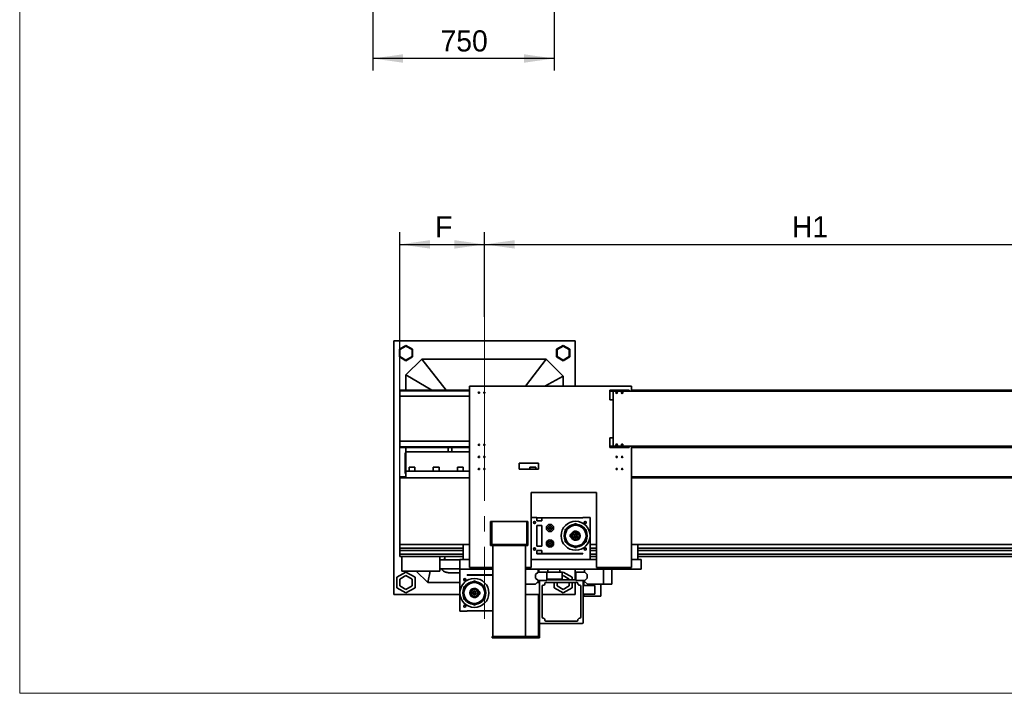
# Model space of a CAD drawing. Header units: millimetres. Extents: x 21 to 401, y 28 to 281.
# Tile 1 of 13: x 21 to 102, y 28 to 84. Entities that reach past the tile are written whole.
import ezdxf

# ---------------------------------------------------------------- set-up
doc = ezdxf.new("R2010")
doc.units = ezdxf.units.MM
doc.linetypes.add('SLD-Durchgehend', pattern=[0])
doc.linetypes.add('SLD-Punktstrich', pattern=[19.05, 15.24, -1.27, 1.27, -1.27])
doc.layers.add('KOPF', color=7, linetype='SLD-Durchgehend')
doc.styles.add('SLDTEXTSTYLE2', font='GIL_____.TTF')
doc.dimstyles.new('SLDDIMSTYLE0', dxfattribs={"dimtxt": 1.75, "dimasz": 2.5, "dimexe": 0, "dimexo": 0.0625, "dimgap": 0.4375, "dimtad": 1, "dimlfac": 50, "dimrnd": 1e-09, "dimzin": 12, "dimdsep": 46, "dimtxsty": 'SLDTEXTSTYLE2', "dimsah": 1, "dimcen": 0.09, "dimadec": 0, "dimazin": 3, "dimtfac": 1, "dimtofl": 0, "dimtmove": 0, "dimatfit": 3, "dimfxl": 1, "dimfrac": 2, "dimtolj": 1, "dimtzin": 12, "dimarcsym": 0})

# ---------------------------------------------------------------- blocks, each defined once
blk = doc.blocks.new('_D_9')
at = {"layer": 'KOPF'}
for p, q in [((49.961, 94.798), (49.961, 79.898)), ((64.961, 94.798), (64.961, 79.898)), ((64.961, 80.898), (49.961, 80.898))]:
    blk.add_line(p, q, dxfattribs=at)
for points in [[(49.961, 80.898), (52.461, 80.548), (52.461, 81.248)], [(64.961, 80.898), (62.461, 81.248), (62.461, 80.548)]]:
    blk.add_solid(points, dxfattribs=at)
at = {"layer": 'KOPF', "insert": (55.562, 83.231), "char_height": 1.75, "attachment_point": 1, "style": 'SLDTEXTSTYLE2'}
blk.add_mtext('750', dxfattribs=at)
blk = doc.blocks.new('_D_12')
at = {"layer": 'KOPF'}
for p, q in [((52.201, 46.244), (52.201, 66.504)), ((59.201, 59.504), (59.201, 66.504)), ((52.201, 65.504), (59.201, 65.504))]:
    blk.add_line(p, q, dxfattribs=at)
for points in [[(52.201, 65.504), (54.701, 65.154), (54.701, 65.854)], [(59.201, 65.504), (56.701, 65.854), (56.701, 65.154)]]:
    blk.add_solid(points, dxfattribs=at)
at = {"layer": 'KOPF', "insert": (55.107, 67.837), "char_height": 1.75, "attachment_point": 1, "style": 'SLDTEXTSTYLE2'}
blk.add_mtext('F', dxfattribs=at)
blk = doc.blocks.new('_D_13')
at = {"layer": 'KOPF'}
for p, q in [((59.201, 59.504), (59.201, 66.504)), ((113.201, 59.504), (113.201, 66.504)), ((59.201, 65.504), (113.201, 65.504))]:
    blk.add_line(p, q, dxfattribs=at)
for points in [[(59.201, 65.504), (61.701, 65.154), (61.701, 65.854)], [(113.201, 65.504), (110.701, 65.854), (110.701, 65.154)]]:
    blk.add_solid(points, dxfattribs=at)
at = {"layer": 'KOPF', "insert": (84.644, 67.837), "char_height": 1.75, "attachment_point": 1, "style": 'SLDTEXTSTYLE2'}
blk.add_mtext('H1', dxfattribs=at)

msp = doc.modelspace()

# ---------------------------------------------------------------- linework, layer by layer
at = {"color": 7, "linetype": 'SLD-Durchgehend', "lineweight": 35}
for p, q in [((51.70114, 36.50415), (51.70114, 57.50415)), ((51.70114, 57.50415), (66.70114, 57.50415)), ((52.70114, 57.13923), (52.15114, 56.82169)), ((52.70114, 57.0815), (52.20114, 56.79282)), ((53.25114, 56.82169), (52.70114, 57.13923)), ((53.20114, 56.79282), (52.70114, 57.0815)), ((65.70114, 57.13923), (65.15114, 56.82169)), ((65.70114, 57.0815), (65.20114, 56.79282)), ((66.25114, 56.82169), (65.70114, 57.13923)), ((66.20114, 56.79282), (65.70114, 57.0815)), ((66.70114, 57.50415), (66.70114, 53.75815)), ((52.15114, 56.82169), (52.15114, 56.1866)), ((52.20114, 56.79282), (52.20114, 56.21547)), ((53.20114, 56.21547), (53.20114, 56.79282)), ((53.25114, 56.1866), (53.25114, 56.82169)), ((65.15114, 56.82169), (65.15114, 56.1866)), ((65.20114, 56.79282), (65.20114, 56.21547)), ((66.20114, 56.21547), (66.20114, 56.79282)), ((66.25114, 56.1866), (66.25114, 56.82169)), ((52.15114, 56.1866), (52.70114, 55.86906)), ((52.20114, 56.21547), (52.70114, 55.92679)), ((52.70114, 55.92679), (53.20114, 56.21547)), ((52.70114, 55.86906), (53.25114, 56.1866)), ((54.00114, 56.00415), (52.70114, 54.70415)), ((56.02437, 53.44415), (54.00114, 56.00415)), ((64.30114, 56.00415), (54.00114, 56.00415)), ((62.59853, 53.75815), (64.30114, 56.00415)), ((65.70114, 54.60414), (64.30114, 56.00415)), ((65.15114, 56.1866), (65.70114, 55.86906)), ((65.20114, 56.21547), (65.70114, 55.92679)), ((65.70114, 55.92679), (66.20114, 56.21547)), ((65.70114, 55.86906), (66.25114, 56.1866)), ((54.85236, 53.44415), (52.70114, 54.70415)), ((52.70114, 54.70415), (52.70114, 53.44415)), ((64.18268, 53.75815), (65.70114, 54.60414)), ((65.70114, 53.75815), (65.70114, 54.60414)), ((52.20114, 53.44415), (52.20114, 53.38415)), ((57.96114, 53.44415), (52.20114, 53.44415)), ((57.96114, 53.38415), (52.20114, 53.38415)), ((52.20114, 52.92415), (52.20114, 53.38415)), ((57.96114, 38.75815), (57.96114, 53.75815)), ((57.96114, 53.75815), (71.36114, 53.75815)), ((69.56114, 53.34415), (69.56114, 53.44415)), ((71.16114, 53.44415), (69.56114, 53.44415)), ((71.16114, 53.34415), (69.56114, 53.34415)), ((69.56114, 52.64415), (69.56114, 53.34415)), ((69.83614, 48.78415), (69.83614, 53.34415)), ((71.16114, 53.34415), (71.16114, 53.44415)), ((120.67614, 53.34415), (71.16114, 53.34415)), ((71.36114, 53.34415), (71.36114, 53.75815)), ((178.20114, 53.44415), (71.36114, 53.44415)), ((178.20114, 53.38415), (71.36114, 53.38415)), ((57.96114, 52.92415), (52.20114, 52.92415)), ((52.20114, 49.20415), (52.20114, 52.92415)), ((69.83614, 52.64415), (69.56114, 52.64415)), ((57.96114, 49.20415), (52.20114, 49.20415)), ((52.20114, 48.74415), (52.20114, 49.20415)), ((69.83614, 49.48415), (69.56114, 49.48415)), ((69.56114, 48.78415), (69.56114, 49.48415)), ((52.20114, 48.74415), (57.96114, 48.74415)), ((52.20114, 48.74415), (52.20114, 48.68415)), ((57.96114, 48.68415), (52.20114, 48.68415)), ((52.62114, 47.94415), (52.62114, 48.24415)), ((52.62114, 48.24415), (52.70114, 48.24415)), ((52.70114, 48.32415), (52.70114, 48.68415)), ((52.70114, 48.32415), (57.96114, 48.32415)), ((52.70114, 47.97415), (52.70114, 48.32415)), ((56.20114, 48.32415), (56.20114, 48.68415)), ((56.50114, 48.32415), (56.50114, 48.68415)), ((71.16114, 48.78415), (69.56114, 48.78415)), ((69.56114, 48.68415), (69.56114, 48.78415)), ((71.16114, 48.68415), (69.56114, 48.68415)), ((71.16114, 48.68415), (71.16114, 48.78415)), ((120.67614, 48.78415), (71.16114, 48.78415)), ((71.36114, 38.75815), (71.36114, 48.78415)), ((71.36114, 48.74415), (178.20114, 48.74415)), ((178.20114, 48.68415), (71.36114, 48.68415)), ((52.62114, 46.84415), (52.62114, 47.94415)), ((52.70114, 46.72415), (52.70114, 47.97415)), ((63.66114, 47.39815), (62.06114, 47.39815)), ((62.06114, 47.39815), (62.06114, 46.89815)), ((63.66114, 46.89815), (63.66114, 47.39815)), ((52.62114, 46.54415), (52.62114, 46.84415)), ((52.62114, 46.54415), (52.70114, 46.54415)), ((52.70114, 46.72415), (57.96114, 46.72415)), ((52.70114, 46.18415), (52.70114, 46.72415)), ((52.96114, 47.04415), (52.96114, 46.72415)), ((52.96114, 47.04415), (53.44114, 47.04415)), ((53.44114, 46.72415), (53.44114, 47.04415)), ((54.96114, 47.04415), (54.96114, 46.72415)), ((54.96114, 47.04415), (55.44114, 47.04415)), ((55.44114, 46.72415), (55.44114, 47.04415)), ((56.96114, 47.04415), (56.96114, 46.72415)), ((56.96114, 47.04415), (57.44114, 47.04415)), ((57.44114, 46.72415), (57.44114, 47.04415)), ((62.06114, 46.89815), (63.66114, 46.89815)), ((62.96114, 47.04415), (62.96114, 46.89815)), ((62.96114, 47.04415), (63.44114, 47.04415)), ((63.44114, 46.89815), (63.44114, 47.04415)), ((52.70114, 46.24415), (52.20114, 46.24415)), ((52.20114, 46.24415), (52.20114, 46.18415)), ((52.20114, 46.18415), (52.70114, 46.18415)), ((52.20114, 45.76415), (52.20114, 46.18415)), ((52.20114, 40.76415), (52.20114, 45.76415)), ((52.70114, 46.18415), (57.96114, 46.18415)), ((106.70114, 46.24415), (71.36114, 46.24415)), ((71.36114, 46.18415), (106.70114, 46.18415)), ((68.46114, 44.95815), (63.06114, 44.95815)), ((63.06114, 44.95815), (63.06114, 38.75815)), ((68.46114, 38.75815), (68.46114, 44.95815)), ((59.69114, 42.55815), (59.79114, 42.55815)), ((59.69114, 41.55815), (59.69114, 42.55815)), ((59.79114, 41.55815), (59.79114, 42.55815)), ((59.79114, 42.55815), (62.69114, 42.55815)), ((62.69114, 42.55815), (62.79114, 42.55815)), ((62.69114, 42.55815), (62.69114, 41.55815)), ((62.79114, 41.55815), (62.79114, 42.55815)), ((63.52774, 42.87815), (63.06114, 42.87815)), ((63.36646, 42.39815), (63.30902, 42.39815)), ((63.41774, 42.50687), (63.41774, 42.44942)), ((63.52774, 42.87815), (63.52774, 42.62815)), ((63.52774, 42.85815), (63.94774, 42.85815)), ((63.52774, 42.62815), (63.53774, 42.62815)), ((63.53774, 42.62815), (63.53774, 42.59815)), ((63.53774, 42.59815), (63.93774, 42.59815)), ((63.93774, 42.59815), (63.93774, 42.62815)), ((63.93774, 42.62815), (63.94774, 42.62815)), ((63.94774, 42.62815), (63.94774, 42.85815)), ((67.33774, 42.85815), (63.94774, 42.85815)), ((67.33774, 42.85815), (67.33774, 42.87815)), ((67.93774, 42.87815), (67.33774, 42.87815)), ((67.45774, 42.44942), (67.45774, 42.50687)), ((67.56646, 42.39815), (67.50902, 42.39815)), ((67.93774, 39.39815), (67.93774, 42.87815)), ((59.69114, 41.55815), (59.79114, 41.55815)), ((59.69114, 40.85815), (59.69114, 41.55815)), ((59.79114, 40.85815), (59.79114, 41.55815)), ((62.69114, 41.55815), (62.79114, 41.55815)), ((62.69114, 41.55815), (62.69114, 40.85815)), ((62.79114, 40.85815), (62.79114, 41.55815)), ((63.52774, 42.23815), (63.52774, 40.51815)), ((63.94774, 42.23815), (63.52774, 42.23815)), ((63.94774, 42.23815), (63.94774, 40.51815)), ((64.5831, 42.07815), (64.54846, 42.01815)), ((64.54846, 42.01815), (64.5831, 41.95815)), ((64.65238, 42.07815), (64.5831, 42.07815)), ((64.5831, 41.95815), (64.65238, 41.95815)), ((64.68702, 42.01815), (64.65238, 42.07815)), ((64.65238, 41.95815), (64.68702, 42.01815)), ((52.20114, 40.63796), (52.20114, 40.76415)), ((59.69114, 40.85815), (59.79114, 40.85815)), ((59.69114, 40.55815), (59.69114, 40.85815)), ((59.79114, 40.85815), (59.79114, 40.65815)), ((62.69114, 40.85815), (62.79114, 40.85815)), ((62.69114, 40.65815), (62.69114, 40.85815)), ((62.79114, 40.55815), (62.79114, 40.85815)), ((64.5831, 40.79815), (64.54846, 40.73815)), ((64.54846, 40.73815), (64.5831, 40.67815)), ((64.65238, 40.79815), (64.5831, 40.79815)), ((64.68702, 40.73815), (64.65238, 40.79815)), ((64.65238, 40.67815), (64.68702, 40.73815)), ((66.29174, 41.47815), (66.37113, 41.47815)), ((66.29174, 41.47815), (66.29174, 41.27815)), ((66.29174, 41.27815), (66.37113, 41.27815)), ((57.44114, 40.63796), (52.20114, 40.63796)), ((52.20114, 40.63796), (52.20114, 40.34415)), ((52.20314, 40.34415), (52.20114, 40.34415)), ((52.20114, 40.34415), (52.20114, 40.28415)), ((52.20314, 40.28415), (52.20114, 40.28415)), ((57.44114, 40.34415), (52.20314, 40.34415)), ((52.20314, 40.34415), (52.20314, 40.14615)), ((57.44114, 40.14615), (52.20314, 40.14615)), ((52.20314, 40.14615), (52.20314, 39.85015)), ((57.44114, 40.65815), (57.44114, 39.39815)), ((57.96114, 40.65815), (57.44114, 40.65815)), ((59.69114, 40.55815), (59.88114, 40.55815)), ((59.79114, 40.65815), (62.69114, 40.65815)), ((62.60114, 40.55815), (59.88114, 40.55815)), ((59.88114, 33.02215), (59.88114, 40.55815)), ((62.60114, 33.02215), (62.60114, 40.55815)), ((62.60114, 40.55815), (62.79114, 40.55815)), ((63.30902, 40.35815), (63.36646, 40.35815)), ((63.41774, 40.30687), (63.41774, 40.24942)), ((63.94774, 40.51815), (63.52774, 40.51815)), ((63.53774, 40.12815), (63.52774, 40.12815)), ((63.52774, 40.12815), (63.52774, 39.87815)), ((63.93774, 40.15815), (63.53774, 40.15815)), ((63.53774, 40.15815), (63.53774, 40.12815)), ((63.93774, 40.12815), (63.93774, 40.15815)), ((63.94774, 40.12815), (63.93774, 40.12815)), ((63.94774, 39.89815), (63.94774, 40.12815)), ((64.5831, 40.67815), (64.65238, 40.67815)), ((67.45774, 40.24942), (67.45774, 40.30687)), ((67.50902, 40.35815), (67.56646, 40.35815)), ((68.46114, 40.63796), (67.93774, 40.63796)), ((68.46114, 40.34415), (67.93774, 40.34415)), ((68.46114, 40.14615), (67.93774, 40.14615)), ((71.36114, 40.65815), (71.88114, 40.65815)), ((71.88114, 40.65815), (71.88114, 39.39815)), ((172.20114, 40.63796), (71.88114, 40.63796)), ((172.19914, 40.34415), (71.88114, 40.34415)), ((172.19914, 40.14615), (71.88114, 40.14615)), ((57.44114, 39.85015), (52.20314, 39.85015)), ((52.20314, 39.85015), (52.20314, 39.65215)), ((57.44114, 39.65215), (52.20314, 39.65215)), ((52.36114, 38.45215), (52.36114, 39.65215)), ((55.50114, 38.45215), (55.50114, 39.65215)), ((57.16114, 39.38715), (55.50114, 39.38715)), ((55.93955, 39.65215), (55.87075, 39.38715)), ((55.94828, 39.65215), (55.87949, 39.38715)), ((57.16114, 39.39815), (57.16114, 38.61815)), ((57.96114, 39.39815), (57.16114, 39.39815)), ((63.06114, 39.39815), (68.46114, 39.39815)), ((63.52774, 39.89815), (63.94774, 39.89815)), ((67.33774, 39.87815), (63.52774, 39.87815)), ((67.33774, 39.89815), (63.94774, 39.89815)), ((63.96274, 39.89815), (63.96274, 39.87815)), ((65.91274, 39.87815), (65.91274, 39.89815)), ((67.33774, 39.89815), (67.33774, 39.87815)), ((68.46114, 39.85015), (67.93774, 39.85015)), ((68.46114, 39.65215), (67.93774, 39.65215)), ((72.16114, 39.39815), (71.36114, 39.39815)), ((172.19914, 39.85015), (71.88114, 39.85015)), ((172.19914, 39.65215), (71.88114, 39.65215)), ((72.16114, 39.39815), (72.16114, 38.61815)), ((52.70114, 38.37017), (51.95114, 37.93716)), ((55.50114, 38.45215), (52.36114, 38.45215)), ((53.45114, 37.93716), (52.70114, 38.37017)), ((53.55314, 38.45215), (54.50114, 37.50415)), ((54.6978, 38.45215), (54.50114, 37.50415)), ((55.50114, 38.63715), (57.16114, 38.63715)), ((56.29136, 38.315), (57.16114, 38.315)), ((57.16114, 38.61815), (57.16114, 35.13815)), ((59.88114, 38.61815), (57.16114, 38.61815)), ((57.96114, 38.75815), (59.88114, 38.75815)), ((62.60114, 38.75815), (63.06114, 38.75815)), ((72.16114, 38.61815), (62.60114, 38.61815)), ((63.62714, 38.36415), (63.42914, 38.16615)), ((64.36114, 38.36415), (63.62714, 38.36415)), ((63.65114, 38.36415), (63.65114, 38.61815)), ((63.67004, 38.61815), (63.72273, 38.36415)), ((64.24112, 38.36815), (64.24112, 38.36415)), ((64.24112, 38.36815), (65.63436, 38.36815)), ((64.36114, 37.71215), (64.36114, 38.36415)), ((64.43774, 38.61813), (64.43774, 38.36815)), ((64.93774, 38.61813), (64.43774, 38.61813)), ((64.43775, 38.61815), (64.43775, 38.61813)), ((65.43774, 38.61813), (64.93774, 38.61813)), ((65.43773, 38.61813), (65.43773, 38.61815)), ((65.43774, 38.36815), (65.43774, 38.61813)), ((65.70114, 38.37017), (65.63436, 38.33162)), ((65.63436, 37.76815), (65.63436, 38.36815)), ((66.45114, 37.93716), (65.70114, 38.37017)), ((66.70114, 38.61815), (66.70114, 37.71215)), ((66.76114, 37.71215), (66.76114, 38.36415)), ((66.76114, 38.36415), (67.49514, 38.36415)), ((67.47114, 38.36415), (67.47114, 38.61815)), ((67.49514, 38.36415), (67.69314, 38.16615)), ((68.46114, 38.75815), (71.36114, 38.75815)), ((69.05163, 37.35815), (69.05163, 38.61815)), ((69.73114, 37.35815), (69.73114, 38.61815)), ((51.95114, 37.93716), (51.95114, 37.07113)), ((52.70114, 38.0815), (52.20114, 37.79282)), ((52.20114, 37.79282), (52.20114, 37.21547)), ((53.20114, 37.79282), (52.70114, 38.0815)), ((53.20114, 37.21547), (53.20114, 37.79282)), ((53.45114, 37.07113), (53.45114, 37.93716)), ((54.50114, 37.50415), (57.16114, 37.50415)), ((57.58986, 37.65815), (57.53242, 37.65815)), ((57.64114, 37.76687), (57.64114, 37.70942)), ((57.76114, 38.13815), (59.88114, 38.13815)), ((57.76114, 38.11815), (57.76114, 38.13815)), ((57.76114, 38.11815), (59.88114, 38.11815)), ((59.18614, 38.13815), (59.18614, 38.11815)), ((63.65114, 37.59815), (63.41114, 37.35815)), ((63.42914, 37.87015), (63.42914, 38.16615)), ((63.62714, 37.67215), (63.42914, 37.87015)), ((63.55714, 37.50415), (63.76114, 37.50415)), ((63.76114, 37.67215), (63.62714, 37.67215)), ((63.65114, 37.59815), (63.65114, 37.67215)), ((63.76114, 37.67215), (63.76114, 34.19215)), ((64.36114, 37.67215), (63.76114, 37.67215)), ((66.84114, 37.51215), (64.28114, 37.51215)), ((64.36114, 37.76815), (65.63436, 37.76815)), ((64.36114, 37.71215), (64.36114, 37.67215)), ((66.76114, 37.71215), (64.36114, 37.71215)), ((64.95114, 37.76815), (64.95114, 37.71215)), ((64.95114, 37.51215), (64.95114, 37.07113)), ((65.20114, 37.76815), (65.20114, 37.71215)), ((65.20114, 37.51215), (65.20114, 37.21547)), ((65.70114, 38.0815), (65.63436, 38.04294)), ((66.20114, 37.79282), (65.70114, 38.0815)), ((66.20114, 37.71215), (66.20114, 37.79282)), ((66.20114, 37.21547), (66.20114, 37.51215)), ((66.45114, 37.71215), (66.45114, 37.93716)), ((66.45114, 37.07113), (66.45114, 37.51215)), ((66.70114, 37.51215), (66.70114, 36.50415)), ((66.76114, 37.67215), (66.76114, 37.71215)), ((67.36114, 37.67215), (66.76114, 37.67215)), ((67.36114, 34.19215), (67.36114, 37.67215)), ((67.36114, 37.67215), (67.49514, 37.67215)), ((67.42114, 37.25215), (67.42114, 37.57815)), ((67.42114, 37.57815), (67.49114, 37.57815)), ((67.47114, 37.59815), (67.47114, 37.67215)), ((67.71114, 37.35815), (67.47114, 37.59815)), ((67.49514, 37.67215), (67.69314, 37.87015)), ((67.69314, 37.87015), (67.69314, 38.16615)), ((51.95114, 37.07113), (52.70114, 36.63812)), ((52.20114, 37.21547), (52.70114, 36.9268)), ((52.70114, 36.9268), (53.20114, 37.21547)), ((52.70114, 36.63812), (53.45114, 37.07113)), ((58.80714, 36.73815), (58.72775, 36.73815)), ((58.80714, 36.53815), (58.80714, 36.73815)), ((63.41114, 37.35815), (62.60114, 37.35815)), ((63.96114, 37.19215), (63.96114, 34.63215)), ((64.95114, 37.07113), (65.70114, 36.63812)), ((65.20114, 37.21547), (65.70114, 36.9268)), ((65.70114, 36.9268), (66.20114, 37.21547)), ((65.70114, 36.63812), (66.45114, 37.07113)), ((67.16114, 37.19215), (67.16114, 34.63215)), ((68.32114, 37.25215), (67.36114, 37.25215)), ((69.05163, 37.35815), (67.71114, 37.35815)), ((68.32114, 37.25215), (68.32114, 36.53215)), ((68.82114, 36.37815), (68.82114, 37.35815)), ((69.73114, 37.35815), (69.05163, 37.35815)), ((57.16114, 36.50415), (51.70114, 36.50415)), ((58.80714, 36.53815), (58.72775, 36.53815)), ((63.76114, 36.50415), (62.60114, 36.50415)), ((63.66114, 36.50215), (63.76114, 36.50215)), ((63.66114, 34.50112), (63.66114, 36.50215)), ((66.70114, 36.50415), (63.96114, 36.50415)), ((68.32114, 36.53215), (67.36114, 36.53215)), ((67.42114, 36.37815), (67.42114, 36.53215)), ((68.82114, 36.37815), (67.42114, 36.37815)), ((57.16114, 35.13815), (57.76114, 35.13815)), ((57.53242, 35.61815), (57.58986, 35.61815)), ((57.64114, 35.56687), (57.64114, 35.50942)), ((57.76114, 35.15815), (59.88114, 35.15815)), ((57.76114, 35.15815), (57.76114, 35.13815)), ((63.66114, 34.50112), (63.76114, 34.50112)), ((63.66114, 33.32215), (63.66114, 34.50112)), ((66.84114, 34.31215), (64.28114, 34.31215)), ((63.76114, 33.32215), (63.76114, 34.19215)), ((63.84114, 34.11215), (67.28114, 34.11215)), ((59.84114, 32.92215), (59.84114, 33.02215)), ((59.84114, 33.02215), (63.66114, 33.02215)), ((63.76114, 32.92215), (59.84114, 32.92215)), ((63.66114, 33.32215), (63.76114, 33.32215)), ((63.66114, 33.02215), (63.66114, 33.32215)), ((63.76114, 33.32215), (63.76114, 32.92215))]:
    msp.add_line(p, q, dxfattribs=at)
at = {"color": 7, "linetype": 'SLD-Durchgehend', "lineweight": 35, "flags": 128}
msp.add_lwpolyline([(55.69138, 38.63715), (55.6937, 38.61112), (55.70362, 38.5745), (55.72116, 38.53872), (55.74611, 38.50425), (55.77814, 38.47155), (55.81684, 38.44103), (55.8617, 38.41309), (55.91214, 38.3881), (55.96751, 38.36638), (56.02708, 38.34821), (56.09009, 38.33382), (56.15571, 38.32341), (56.22309, 38.31711), (56.29136, 38.315)], dxfattribs=at)
at = {"color": 7, "linetype": 'SLD-Durchgehend', "lineweight": 35}
for centre, radius in [((58.73614, 53.22415), 0.05), ((59.18614, 53.22415), 0.05), ((70.13614, 53.22415), 0.065), ((70.13614, 53.22415), 0.05), ((70.58614, 53.22415), 0.065), ((70.58614, 53.22415), 0.05), ((58.73614, 48.90415), 0.05), ((59.18614, 48.90415), 0.05), ((70.13614, 48.90415), 0.065), ((70.13614, 48.90415), 0.05), ((70.58614, 48.90415), 0.065), ((70.58614, 48.90415), 0.05), ((58.73614, 47.90415), 0.05), ((59.18614, 47.90415), 0.05), ((70.13614, 47.90415), 0.05), ((70.58614, 47.90415), 0.05), ((58.73614, 46.90415), 0.05), ((59.18614, 46.90415), 0.05), ((70.13614, 46.90415), 0.05), ((70.58614, 46.90415), 0.05), ((63.33774, 42.47815), 0.085), ((66.73774, 41.37815), 1.2), ((67.53774, 42.47815), 0.085), ((64.61774, 42.01815), 0.3), ((64.61774, 42.01815), 0.19), ((66.73774, 41.37815), 0.862), ((66.73774, 41.37815), 0.35), ((66.73774, 41.37815), 0.3), ((66.73774, 41.37815), 0.28), ((64.61774, 40.73815), 0.3), ((64.61774, 40.73815), 0.19), ((66.73774, 41.37815), 0.149), ((66.73774, 41.37815), 0.105), ((66.73774, 41.37815), 0.085), ((63.33774, 40.27815), 0.085), ((67.53774, 40.27815), 0.085), ((58.36114, 36.63815), 1.2), ((57.56114, 37.73815), 0.085), ((58.36114, 36.63815), 0.862), ((58.36114, 36.63815), 0.35), ((58.36114, 36.63815), 0.3), ((58.36114, 36.63815), 0.28), ((58.36114, 36.63815), 0.149), ((58.36114, 36.63815), 0.105), ((58.36114, 36.63815), 0.085), ((57.56114, 35.53815), 0.085)]:
    msp.add_circle(centre, radius, dxfattribs=at)
for centre, radius, start, end in [((66.73774, 42.28815), 0.09, 23.8762077, 156.1237923), ((66.73774, 41.37815), 0.95, 154.9697319, 205.0302681), ((65.94966, 41.83315), 0.13, 225.9347815, 265.5260479), ((65.94966, 41.83315), 0.09, 83.8762077, 216.1237923), ((66.73774, 41.37815), 0.95, 94.9697319, 145.0302681), ((65.94966, 41.83315), 0.13, 34.4739521, 74.0652185), ((66.73774, 41.37815), 0.38, 195.2575233, 164.7424767), ((66.73774, 42.28815), 0.13, 165.9347815, 205.5260479), ((66.73774, 41.37815), 0.95, 34.9697319, 85.0302681), ((66.73774, 42.28815), 0.13, 334.4739521, 14.0652185), ((67.52582, 41.83315), 0.13, 105.9347815, 145.5260479), ((67.52582, 41.83315), 0.09, 323.8762077, 96.1237923), ((67.52582, 41.83315), 0.13, 274.4739521, 314.0652185), ((66.73774, 41.37815), 0.95, 334.9697319, 25.0302681), ((65.94966, 40.92315), 0.13, 94.4739521, 134.0652185), ((65.94966, 40.92315), 0.09, 143.8762077, 276.1237923), ((66.73774, 41.37815), 0.95, 214.9697319, 265.0302681), ((65.94966, 40.92315), 0.13, 285.9347815, 325.5260479), ((66.73774, 41.37815), 0.38, 164.7424767, 195.2575233), ((66.73774, 41.37815), 0.95, 274.9697319, 325.0302681), ((67.52582, 40.92315), 0.13, 214.4739521, 254.0652185), ((67.52582, 40.92315), 0.09, 263.8762077, 36.1237923), ((67.52582, 40.92315), 0.13, 45.9347815, 85.5260479), ((66.73774, 40.46815), 0.13, 154.4739521, 194.0652185), ((66.73774, 40.46815), 0.09, 203.8762077, 336.1237923), ((66.73774, 40.46815), 0.13, 345.9347815, 25.5260479), ((58.36114, 36.63815), 0.95, 94.9697319, 145.0302681), ((58.36114, 37.54815), 0.13, 165.9347815, 205.5260479), ((58.36114, 37.54815), 0.09, 23.8762077, 156.1237923), ((58.36114, 36.63815), 0.95, 34.9697319, 85.0302681), ((58.36114, 37.54815), 0.13, 334.4739521, 14.0652185), ((64.28114, 37.43215), 0.08, 90, 180), ((66.84114, 37.43215), 0.08, 0, 90), ((58.36114, 36.63815), 0.95, 154.9697319, 205.0302681), ((57.57306, 37.09315), 0.13, 225.9347815, 265.5260479), ((57.57306, 37.09315), 0.09, 83.8762077, 216.1237923), ((57.57306, 37.09315), 0.13, 34.4739521, 74.0652185), ((58.36114, 36.63815), 0.38, 15.2575233, 344.7424767), ((58.36114, 36.63815), 0.38, 344.7424767, 15.2575233), ((59.14922, 37.09315), 0.13, 105.9347815, 145.5260479), ((59.14922, 37.09315), 0.09, 323.8762077, 96.1237923), ((59.14922, 37.09315), 0.13, 274.4739521, 314.0652185), ((58.36114, 36.63815), 0.95, 334.9697319, 25.0302681), ((64.04114, 37.19215), 0.08, 90, 180), ((64.04114, 37.43215), 0.16, 270, 0), ((67.08114, 37.43215), 0.16, 180, 270), ((67.08114, 37.19215), 0.08, 0, 90), ((57.57306, 36.18315), 0.13, 94.4739521, 134.0652185), ((57.57306, 36.18315), 0.09, 143.8762077, 276.1237923), ((58.36114, 36.63815), 0.95, 214.9697319, 265.0302681), ((57.57306, 36.18315), 0.13, 285.9347815, 325.5260479), ((58.36114, 36.63815), 0.95, 274.9697319, 325.0302681), ((59.14922, 36.18315), 0.13, 214.4739521, 254.0652185), ((59.14922, 36.18315), 0.09, 263.8762077, 36.1237923), ((59.14922, 36.18315), 0.13, 45.9347815, 85.5260479), ((58.36114, 35.72815), 0.13, 154.4739521, 194.0652185), ((58.36114, 35.72815), 0.09, 203.8762077, 336.1237923), ((58.36114, 35.72815), 0.13, 345.9347815, 25.5260479), ((64.04114, 34.63215), 0.08, 180, 270), ((64.04114, 34.39215), 0.16, 0, 90), ((64.28114, 34.39215), 0.08, 180, 270), ((66.84114, 34.39215), 0.08, 270, 0), ((67.08114, 34.39215), 0.16, 90, 180), ((67.08114, 34.63215), 0.08, 270, 0), ((63.84114, 34.19215), 0.08, 180, 270), ((67.28114, 34.19215), 0.08, 270, 0)]:
    msp.add_arc(centre, radius, start, end, dxfattribs=at)
for points, knots in [([(63.30902, 42.55815), (63.31602, 42.55686), (63.33019, 42.55425), (63.35042, 42.55475), (63.36197, 42.55719), (63.36646, 42.55815)], [0, 0, 0, 0, 0.37352672, 0.75646714, 1, 1, 1, 1]), ([(67.50902, 42.55815), (67.51602, 42.55686), (67.53019, 42.55425), (67.55042, 42.55475), (67.56197, 42.55719), (67.56646, 42.55815)], [0, 0, 0, 0, 0.37354652, 0.75646699, 1, 1, 1, 1]), ([(63.36646, 40.35815), (63.351, 40.35934), (63.33173, 40.36082), (63.31276, 40.35859), (63.30902, 40.35815)], [0, 0, 0, 0, 0.80261627, 1, 1, 1, 1]), ([(63.30902, 40.35815), (63.31602, 40.35686), (63.33019, 40.35425), (63.35042, 40.35475), (63.36197, 40.35719), (63.36646, 40.35815)], [0, 0, 0, 0, 0.37352658, 0.75646679, 1, 1, 1, 1]), ([(67.56646, 40.35815), (67.551, 40.35934), (67.53173, 40.36082), (67.51276, 40.35859), (67.50902, 40.35815)], [0, 0, 0, 0, 0.80261627, 1, 1, 1, 1]), ([(67.50902, 40.35815), (67.51602, 40.35686), (67.53019, 40.35425), (67.55042, 40.35475), (67.56197, 40.35719), (67.56646, 40.35815)], [0, 0, 0, 0, 0.37354638, 0.75646663, 1, 1, 1, 1]), ([(57.58986, 37.65815), (57.58286, 37.65943), (57.56868, 37.66204), (57.54846, 37.66154), (57.53691, 37.6591), (57.53242, 37.65815)], [0, 0, 0, 0, 0.3735359, 0.75647624, 1, 1, 1, 1]), ([(57.53242, 37.65815), (57.54788, 37.65695), (57.56714, 37.65547), (57.58612, 37.6577), (57.58986, 37.65815)], [0, 0, 0, 0, 0.80261587, 1, 1, 1, 1]), ([(57.58986, 35.45815), (57.58286, 35.45943), (57.56868, 35.46204), (57.54846, 35.46154), (57.53691, 35.4591), (57.53242, 35.45815)], [0, 0, 0, 0, 0.373536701, 0.756476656, 1, 1, 1, 1])]:
    msp.add_open_spline(points, degree=3, knots=knots, dxfattribs=at)
at = {"layer": 'KOPF', "lineweight": 18}
for p, q in [((20.73608, 193.32761), (20.73608, 28.32761)), ((20.73608, 28.32761), (195.73608, 28.32761))]:
    msp.add_line(p, q, dxfattribs=at)
at = {"layer": 'KOPF', "linetype": 'SLD-Punktstrich', "lineweight": 18}
msp.add_line((59.20114, 59.50415), (59.20114, 34.50415), dxfattribs=at)

# ---------------------------------------------------------------- dimensions: what is measured, and where the dimension line sits
at = {"layer": 'KOPF'}
for base, p1, p2, picture, middle in [((49.96104, 80.898), (64.96104, 94.798), (49.96104, 94.798), '_D_9', (57.46104, 80.898)), ((59.20114, 65.50415), (52.20114, 46.24415), (59.20114, 59.50415), '_D_12', (55.70114, 65.50415)), ((113.20114, 65.50415), (59.20114, 59.50415), (113.20114, 59.50415), '_D_13', (86.20114, 65.50415))]:
    dim = msp.add_linear_dim(base=base, p1=p1, p2=p2, dimstyle='SLDDIMSTYLE0', dxfattribs=at)
    dim.commit()
    dim.dimension.update_dxf_attribs({"geometry": picture, "text_midpoint": middle, "dimtype": 160})

doc.saveas('drawing.dxf')
